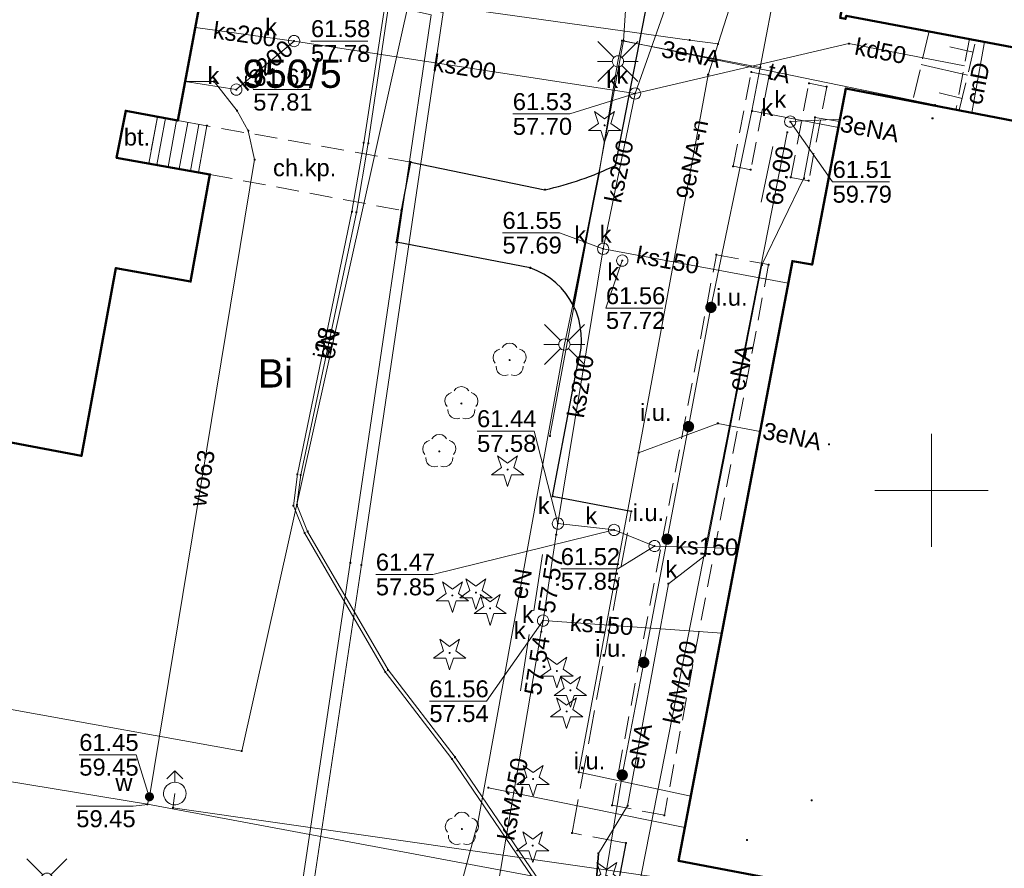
# Model space of a CAD drawing. Header units: millimetres. Extents: x 6421400 to 6424255, y 5791334 to 5793836.
# Tile 46 of 101: x 6422760 to 6422803, y 5792783 to 5792821. Entities that reach past the tile are written whole.
import ezdxf
from ezdxf.enums import TextEntityAlignment as Align

# ---------------------------------------------------------------- set-up
doc = ezdxf.new("R2010")
doc.units = ezdxf.units.MM
for name, pattern in [('PRZER2-1', [1.5, 1, -0.5]), ('PRZER2_5-1', [1.75, 1.25, -0.5]), ('PRZER3-1', [2, 1.5, -0.5])]:
    doc.linetypes.add(name, pattern=pattern)
doc.layers.get('0').update_dxf_attribs({"color": 252})
for name, color, linetype, lineweight in [('GESBLO', 252, 'Continuous', 18), ('GESBPB', 252, 'Continuous', 18), ('GESBZO', 7, 'Continuous', 35), ('GESDZI_O', 252, 'Continuous', 18), ('GESSCH', 252, 'Continuous', 18), ('GESUZY_O', 252, 'Continuous', 18), ('GSLKOC', 252, 'Continuous', 18), ('GSLKOU', 252, 'Continuous', 18), ('GSLKRW', 252, 'Continuous', 25), ('GSPPRB', 252, 'Continuous', 18), ('GSPRDI', 252, 'Continuous', 18), ('GSPRDL', 252, 'Continuous', 18), ('GSSKOD', 252, 'Continuous', 18), ('GSSKOD_O', 252, 'Continuous', 18), ('GSSKPL', 252, 'Continuous', 18), ('GSSKPL_O', 252, 'Continuous', 18), ('GSSZSN', 252, 'Continuous', 18), ('GULCNP', 252, 'Continuous', 18), ('GULCNP_O', 252, 'Continuous', 18), ('GULENN', 252, 'Continuous', 18), ('GULENN_O', 252, 'Continuous', 18), ('GULEOR', 252, 'Continuous', 25), ('GULGSP', 252, 'Continuous', 18), ('GULIPR', 252, 'Continuous', 18), ('GULIPR_O', 252, 'Continuous', 18), ('GULKDP', 252, 'Continuous', 18), ('GULKDP_O', 252, 'Continuous', 18), ('GULKSP', 252, 'Continuous', 18), ('GULKSP_O', 252, 'Continuous', 18), ('GULTPR', 252, 'Continuous', 18), ('GULTPR_O', 252, 'Continuous', 18), ('GULWOP', 252, 'Continuous', 18), ('GULWOP_O', 252, 'Continuous', 18), ('GUPISL', 252, 'Continuous', 18), ('GUPKSD', 252, 'Continuous', 18), ('GUPKSD_O', 252, 'Continuous', 18), ('GUPKWZ', 252, 'Continuous', 13), ('GUPKWZ_O', 252, 'Continuous', 13), ('GUPWDT', 252, 'Continuous', 18), ('Ramka sekcyjna', 252, 'Continuous', 18)]:
    doc.layers.add(name, color=color, linetype=linetype, lineweight=lineweight)
for name, color, linetype in [('GUPEUI', 252, 'Continuous'), ('GUPEUI_O', 252, 'Continuous'), ('GUPKSH', 252, 'Continuous'), ('GUPKSH_O', 252, 'Continuous'), ('GUPWSH', 252, 'Continuous'), ('GUPWSH_O', 252, 'Continuous'), ('GUPWZA', 252, 'Continuous'), ('GUPWZA_O', 252, 'Continuous'), ('xref', 252, 'Continuous')]:
    doc.layers.add(name, color=color, linetype=linetype)
doc.styles.add('Arial', font='arial.ttf')

# ---------------------------------------------------------------- blocks, each defined once
blk = doc.blocks.new('GSPRDI1')
blk.add_hatch(color=0).paths.add_polyline_path([(-0.045, 0), (-0.042798, -0.013906), (-0.036406, -0.02645), (-0.02645, -0.036406), (-0.013906, -0.042798), (0, -0.045), (0.013906, -0.042798), (0.02645, -0.036406), (0.036406, -0.02645), (0.042798, -0.013906), (0.045, 0), (0.042798, 0.013906), (0.036406, 0.02645), (0.02645, 0.036406), (0.013906, 0.042798), (0, 0.045), (-0.013906, 0.042798), (-0.02645, 0.036406), (-0.036406, 0.02645), (-0.042798, 0.013906)])
at = {"color": 0}
blk.add_lwpolyline([(0.088531, -0.272471), (-0.231778, -0.713338), (-0.231778, -0.168396), (-0.750048, 0), (-0.231778, 0.168396), (-0.231778, 0.713338), (0.088531, 0.272471), (0.606801, 0.440867), (0.286493, 0), (0.606801, -0.440867)], close=True, dxfattribs=at)
blk = doc.blocks.new('GSPRDL1')
blk.add_hatch(color=0).paths.add_polyline_path([(-0.045, 0), (-0.042798, -0.013906), (-0.036406, -0.02645), (-0.02645, -0.036406), (-0.013906, -0.042798), (0, -0.045), (0.013906, -0.042798), (0.02645, -0.036406), (0.036406, -0.02645), (0.042798, -0.013906), (0.045, 0), (0.042798, 0.013906), (0.036406, 0.02645), (0.02645, 0.036406), (0.013906, 0.042798), (0, 0.045), (-0.013906, 0.042798), (-0.02645, 0.036406), (-0.036406, 0.02645), (-0.042798, 0.013906)])
at = {"color": 0}
for points in [[(-0.646351, 0.068773), (-0.677512, 0.194901), (-0.663766, 0.324092), (-0.606763, 0.440839), (-0.513345, 0.531129), (-0.394725, 0.584125), (-0.265141, 0.593465)], [(-0.134326, 0.635969), (-0.024001, 0.70458), (0.103115, 0.731429), (0.231763, 0.713292), (0.346501, 0.652348), (0.433559, 0.55591), (0.482485, 0.435555)], [(0.563333, 0.324277), (0.662679, 0.240553), (0.727494, 0.127956), (0.75, 0), (0.727494, -0.127956), (0.662679, -0.240553), (0.563333, -0.324277)], [(-0.265141, -0.593465), (-0.394725, -0.584125), (-0.513345, -0.531129), (-0.606763, -0.440839), (-0.663766, -0.324092), (-0.677512, -0.194901), (-0.646351, -0.068773)], [(0.482485, -0.435555), (0.433559, -0.55591), (0.346501, -0.652348), (0.231763, -0.713292), (0.103115, -0.731429), (-0.024001, -0.70458), (-0.134326, -0.635969)]]:
    blk.add_lwpolyline(points, dxfattribs=at)
blk = doc.blocks.new('GUPKSH1')
blk.add_hatch(color=0).paths.add_polyline_path([(0, 0.045), (-0.011647, 0.043467), (-0.0225, 0.038971), (-0.03182, 0.03182), (-0.038971, 0.0225), (-0.043467, 0.011647), (-0.045, 0), (-0.043467, -0.011647), (-0.038971, -0.0225), (-0.03182, -0.03182), (-0.0225, -0.038971), (-0.011647, -0.043467), (0, -0.045), (0.011647, -0.043467), (0.0225, -0.038971), (0.03182, -0.03182), (0.038971, -0.0225), (0.043467, -0.011647), (0.045, 0), (0.043467, 0.011647), (0.038971, 0.0225), (0.03182, 0.03182), (0.0225, 0.038971), (0.011647, 0.043467)])
blk = doc.blocks.new('GUPWSH1')
blk.add_hatch(color=0).paths.add_polyline_path([(0, 0.045), (-0.011647, 0.043467), (-0.0225, 0.038971), (-0.03182, 0.03182), (-0.038971, 0.0225), (-0.043467, 0.011647), (-0.045, 0), (-0.043467, -0.011647), (-0.038971, -0.0225), (-0.03182, -0.03182), (-0.0225, -0.038971), (-0.011647, -0.043467), (0, -0.045), (0.011647, -0.043467), (0.0225, -0.038971), (0.03182, -0.03182), (0.038971, -0.0225), (0.043467, -0.011647), (0.045, 0), (0.043467, 0.011647), (0.038971, 0.0225), (0.03182, 0.03182), (0.0225, 0.038971), (0.011647, 0.043467)])
blk = doc.blocks.new('GUPWDT1')
at = {"color": 0}
blk.add_lwpolyline([(0.5, 0), (0.492404, -0.086824), (0.469846, -0.17101), (0.433013, -0.25), (0.383022, -0.321394), (0.321394, -0.383022), (0.25, -0.433013), (0.17101, -0.469846), (0.086824, -0.492404), (0, -0.5), (-0.086824, -0.492404), (-0.17101, -0.469846), (-0.25, -0.433013), (-0.32743, -0.377875), (-0.393027, -0.309079), (-0.444418, -0.229113), (-0.479746, -0.140866), (-0.497736, -0.047528), (-0.497736, 0.047528), (-0.479746, 0.140866), (-0.444418, 0.229113), (-0.393027, 0.309079), (-0.32743, 0.377875), (-0.25, 0.433013), (-0.163534, 0.4725), (-0.071157, 0.494911), (0.023791, 0.499434), (0.117879, 0.485906), (0.207708, 0.454816), (0.290028, 0.407288), (0.361867, 0.34504), (0.420627, 0.27032), (0.464184, 0.185831), (0.490964, 0.094626)], close=True, dxfattribs=at)
for points in [[(0.5, 0), (1, 0)], [(0.646447, 0.353553), (1, 0), (0.646447, -0.353553)]]:
    blk.add_lwpolyline(points, dxfattribs=at)
blk = doc.blocks.new('GUPWZA1')
blk.add_hatch(color=0).paths.add_polyline_path([(0, 0.2), (-0.051764, 0.193185), (-0.1, 0.173205), (-0.141421, 0.141421), (-0.173205, 0.1), (-0.193185, 0.051764), (-0.2, 0), (-0.193185, -0.051764), (-0.173205, -0.1), (-0.141421, -0.141421), (-0.1, -0.173205), (-0.051764, -0.193185), (0, -0.2), (0.051764, -0.193185), (0.1, -0.173205), (0.141421, -0.141421), (0.173205, -0.1), (0.193185, -0.051764), (0.2, 0), (0.193185, 0.051764), (0.173205, 0.1), (0.141421, 0.141421), (0.1, 0.173205), (0.051764, 0.193185)])
blk = doc.blocks.new('GUPKSD1_1')
at = {"color": 0}
blk.add_lwpolyline([(0.25, 0), (0.241481, -0.064705), (0.216506, -0.125), (0.176777, -0.176777), (0.125, -0.216506), (0.064705, -0.241481), (0, -0.25), (-0.064705, -0.241481), (-0.125, -0.216506), (-0.176777, -0.176777), (-0.216506, -0.125), (-0.241481, -0.064705), (-0.25, 0), (-0.241481, 0.064705), (-0.216506, 0.125), (-0.176777, 0.176777), (-0.125, 0.216506), (-0.064705, 0.241481), (0, 0.25), (0.064705, 0.241481), (0.125, 0.216506), (0.176777, 0.176777), (0.216506, 0.125), (0.241481, 0.064705)], close=True, dxfattribs=at)
blk = doc.blocks.new('GUPISL1_2')
at = {"color": 0}
for points in [[(-0.176777, 0.176777), (-0.883883, 0.883883)], [(0, 0.25), (0, 0.9)], [(0.176777, 0.176777), (0.883883, 0.883883)], [(-0.176777, -0.176777), (-0.883883, -0.883883)], [(0, -0.25), (0, -0.9)], [(0.176777, -0.176777), (0.883883, -0.883883)]]:
    blk.add_lwpolyline(points, dxfattribs=at)
blk.add_lwpolyline([(0.25, 0), (0.241481, -0.064705), (0.216506, -0.125), (0.176777, -0.176777), (0.125, -0.216506), (0.064705, -0.241481), (0, -0.25), (-0.064705, -0.241481), (-0.125, -0.216506), (-0.176777, -0.176777), (-0.216506, -0.125), (-0.241481, -0.064705), (-0.25, 0), (-0.241481, 0.064705), (-0.216506, 0.125), (-0.176777, 0.176777), (-0.125, 0.216506), (-0.064705, 0.241481), (0, 0.25), (0.064705, 0.241481), (0.125, 0.216506), (0.176777, 0.176777), (0.216506, 0.125), (0.241481, 0.064705)], close=True, dxfattribs=at)
blk = doc.blocks.new('GUPEUI1')
blk.add_hatch(color=0).paths.add_polyline_path([(0, 0.25), (-0.064705, 0.241481), (-0.125, 0.216506), (-0.176777, 0.176777), (-0.216506, 0.125), (-0.241481, 0.064705), (-0.25, 0), (-0.241481, -0.064705), (-0.216506, -0.125), (-0.176777, -0.176777), (-0.125, -0.216506), (-0.064705, -0.241481), (0, -0.25), (0.064705, -0.241481), (0.125, -0.216506), (0.176777, -0.176777), (0.216506, -0.125), (0.241481, -0.064705), (0.25, 0), (0.241481, 0.064705), (0.216506, 0.125), (0.176777, 0.176777), (0.125, 0.216506), (0.064705, 0.241481)])
blk = doc.blocks.new('GUPKWZ1_1')
at = {"color": 0}
blk.add_lwpolyline([(0.25, 0), (0.241481, -0.064705), (0.216506, -0.125), (0.176777, -0.176777), (0.125, -0.216506), (0.064705, -0.241481), (0, -0.25), (-0.064705, -0.241481), (-0.125, -0.216506), (-0.176777, -0.176777), (-0.216506, -0.125), (-0.241481, -0.064705), (-0.25, 0), (-0.241481, 0.064705), (-0.216506, 0.125), (-0.176777, 0.176777), (-0.125, 0.216506), (-0.064705, 0.241481), (0, 0.25), (0.064705, 0.241481), (0.125, 0.216506), (0.176777, 0.176777), (0.216506, 0.125), (0.241481, 0.064705)], close=True, dxfattribs=at)
blk = doc.blocks.new('GSPPRB0')
at = {"color": 0, "lineweight": 18}
blk.add_lwpolyline([(-0.007955, 0.0225), (0.007955, 0.0225), (0.0225, 0.007955), (0.0225, -0.007955), (0.007955, -0.0225), (-0.007955, -0.0225), (-0.0225, -0.007955), (-0.0225, 0.007955)], close=True, dxfattribs=at)
blk = doc.blocks.new('G$CC51CC4AD')
at = {"layer": 'GESBLO', "linetype": 'Continuous', "lineweight": 18, "elevation": 10.26}
blk.add_lwpolyline([(6422729.65, 5792835.49), (6422726.95, 5792821.04), (6422725.48, 5792821.32), (6422724.28, 5792814.81), (6422725.47, 5792814.6), (6422725.04, 5792812.26), (6422727.1, 5792811.89), (6422726.45, 5792808.33), (6422762.42, 5792801.52), (6422763.95, 5792809.83), (6422767.25, 5792809.23), (6422768.1, 5792813.97), (6422763.98, 5792814.71), (6422764.38, 5792816.79), (6422766.68, 5792816.35), (6422768.62, 5792826.66), (6422768.73, 5792826.65), (6422769, 5792828.07), (6422768.23, 5792828.21), (6422768.61, 5792830.28), (6422771.05, 5792829.84), (6422771.11, 5792830.08), (6422765.72, 5792831.11), (6422765.32, 5792828.81)], close=True, dxfattribs=at)
at = {"layer": 'GESBPB', "linetype": 'PRZER2-1', "lineweight": 18, "elevation": 10.26}
blk.add_lwpolyline([(6422808.19, 5792818.731), (6422807.941, 5792818.778), (6422805.151, 5792819.305), (6422801.68, 5792819.96), (6422801.079, 5792816.836), (6422804.54, 5792816.17), (6422804.64, 5792816.68), (6422807.44, 5792816.14), (6422807.35, 5792815.63), (6422807.589, 5792815.585)], close=True, dxfattribs=at)
at = {"layer": 'GESBZO', "linetype": 'Continuous', "lineweight": 50, "elevation": 10.26}
for points in [[(6422703.138, 5792893.818), (6422775.16, 5792880.32), (6422765.72, 5792831.11), (6422771.11, 5792830.08), (6422771.05, 5792829.84), (6422768.61, 5792830.28), (6422768.23, 5792828.21), (6422769, 5792828.07), (6422768.73, 5792826.65), (6422768.62, 5792826.66), (6422766.68, 5792816.35), (6422764.38, 5792816.79), (6422763.98, 5792814.71), (6422768.1, 5792813.97), (6422767.25, 5792809.23), (6422763.95, 5792809.83), (6422762.42, 5792801.52), (6422726.45, 5792808.33)], [(6422831.07, 5792775.58), (6422826.85, 5792776.38), (6422826.85, 5792776.43), (6422814.61, 5792778.76), (6422819.23, 5792803.05), (6422812.09, 5792804.41), (6422807.5, 5792780.11), (6422804.16, 5792780.75), (6422804.15, 5792780.7), (6422788.82, 5792783.61), (6422793.85, 5792810.14), (6422794.72, 5792809.98), (6422796.22, 5792817.77), (6422804.54, 5792816.17), (6422804.64, 5792816.68), (6422807.44, 5792816.14), (6422807.35, 5792815.63), (6422814.05, 5792814.37), (6422813.58, 5792811.93), (6422826.32, 5792809.57), (6422826.77, 5792811.9), (6422830.81, 5792811.13)]]:
    blk.add_lwpolyline(points, dxfattribs=at)
blk.add_lwpolyline([(6422840.889, 5792828.476), (6422840.595, 5792828.531), (6422840.567, 5792828.383), (6422819.919, 5792832.312), (6422820.137, 5792833.492), (6422816.991, 5792834.075), (6422816.923, 5792833.711), (6422799.235, 5792836.989), (6422799.262, 5792837.137), (6422798.967, 5792837.191), (6422795.957, 5792820.889), (6422796.203, 5792820.844), (6422796.23, 5792820.99), (6422831.358, 5792814.355), (6422831.42, 5792814.34), (6422837.18, 5792813.25), (6422838.07, 5792813.07)], close=True, dxfattribs=at)
at = {"layer": 'GESSCH', "linetype": 'Continuous', "lineweight": 18, "elevation": 10.26}
blk.add_lwpolyline([(6422765.78, 5792816.52), (6422766.68, 5792816.35), (6422767.97, 5792816.12), (6422767.6, 5792814.06), (6422765.4, 5792814.46)], close=True, dxfattribs=at)
for points in [[(6422766.136, 5792816.453), (6422765.762, 5792814.394)], [(6422766.628, 5792816.36), (6422766.254, 5792814.305)], [(6422767.12, 5792816.272), (6422766.746, 5792814.215)], [(6422767.612, 5792816.184), (6422767.238, 5792814.126)]]:
    blk.add_lwpolyline(points, dxfattribs=at)
at = {"layer": 'GSLKOC', "linetype": 'PRZER2-1', "lineweight": 18, "elevation": 10.18}
for points in [[(6422792.03, 5792818.5), (6422792.82, 5792818.34), (6422792.01, 5792814.18), (6422791.23, 5792814.33)], [(6422795.37, 5792817.85), (6422794.57, 5792813.69), (6422793.78, 5792813.84), (6422794.58, 5792818)], [(6422790.49, 5792810.42), (6422792.8, 5792809.98), (6422788.19, 5792785.63), (6422785.88, 5792786.07)]]:
    blk.add_lwpolyline(points, close=True, dxfattribs=at)
at = {"layer": 'GSLKOU', "linetype": 'PRZER3-1', "lineweight": 18, "elevation": 10.18}
blk.add_lwpolyline([(6422786.5, 5792784.4), (6422784.11, 5792784.85), (6422786.73, 5792799.07)], dxfattribs=at)
at = {"layer": 'GSLKRW', "linetype": 'Continuous', "lineweight": 25, "elevation": 10.18}
for points in [[(6422776.98, 5792814.52), (6422782.91, 5792813.29, 0.055832), (6422786.03, 5792814.37), (6422788.29, 5792825.94)], [(6422786.73, 5792799.07), (6422783.25, 5792799.73), (6422784.37, 5792805.63, 0.407589), (6422782.26, 5792809.84), (6422776.35, 5792810.97), (6422776.57, 5792812.38), (6422776.98, 5792814.52)]]:
    blk.add_lwpolyline(points, format="xyb", dxfattribs=at)
blk.add_lwpolyline([(6422817.43, 5792772.98), (6422785.46, 5792778.92), (6422786.5, 5792784.4)], dxfattribs=at)
at = {"layer": 'GSSKOD', "linetype": 'PRZER2-1', "lineweight": 18, "elevation": 10.18}
blk.add_lwpolyline([(6422767.6, 5792814.06), (6422768.1, 5792813.97), (6422776.57, 5792812.38), (6422776.98, 5792814.52), (6422767.97, 5792816.12)], close=True, dxfattribs=at)
at = {"layer": 'GSSKPL', "linetype": 'PRZER3-1', "lineweight": 18, "elevation": 10.18}
blk.add_lwpolyline([(6422764.38, 5792816.79), (6422765.78, 5792816.52), (6422765.4, 5792814.46), (6422763.98, 5792814.71)], close=True, dxfattribs=at)
at = {"layer": 'GSSZSN', "linetype": 'PRZER2_5-1', "lineweight": 18, "elevation": 10.14}
blk.add_lwpolyline([(6422801.23, 5792816.81), (6422801.96, 5792819.9), (6422799.89, 5792820.3), (6422799.17, 5792817.2)], close=True, dxfattribs=at)
at = {"layer": 'GSSZSN', "linetype": 'Continuous', "lineweight": 18, "elevation": 10.14}
for points in [[(6422801.837, 5792819.378), (6422800.813, 5792819.62)], [(6422801.595, 5792818.355), (6422799.55, 5792818.838)], [(6422801.353, 5792817.332), (6422800.333, 5792817.573)]]:
    blk.add_lwpolyline(points, dxfattribs=at)
at = {"layer": 'GULCNP', "linetype": 'Continuous', "lineweight": 18, "elevation": 10.18}
blk.add_lwpolyline([(6422801.785, 5792816.7), (6422802.349, 5792819.834)], dxfattribs=at)
at = {"layer": 'GULENN', "linetype": 'Continuous', "lineweight": 18, "elevation": 10.18}
for points in [[(6422819.758, 5792852.026), (6422819.38, 5792849.99), (6422819.03, 5792849.27), (6422815.69, 5792836.08), (6422797.93, 5792839), (6422797.64, 5792837.33), (6422796.67, 5792835.05), (6422785.88, 5792827.83), (6422781.42, 5792826.5), (6422776.97, 5792821.94), (6422769.51, 5792788.47), (6422728.42, 5792795.89), (6422724.23, 5792805.86), (6422721.23, 5792813.11), (6422719.78, 5792819.31), (6422720.38, 5792823.57), (6422723.206, 5792836.666)], [(6422792.43, 5792818.7), (6422794.68, 5792830.47), (6422796.82, 5792842.09), (6422807.45, 5792840.07), (6422808.41, 5792843.86), (6422809.75, 5792850.83)], [(6422716.695, 5792837.01), (6422715.996, 5792832.259), (6422741.15, 5792827.504), (6422752.156, 5792825.423), (6422759.034, 5792824.123), (6422764.222, 5792823.402), (6422778.093, 5792821.473), (6422789.307, 5792819.914), (6422790.563, 5792819.74)], [(6422768.56, 5792826.29), (6422768.69, 5792826.26), (6422768.81, 5792826.79), (6422776.22, 5792825.32), (6422776.46, 5792824.51), (6422775.1, 5792815.35), (6422774.58, 5792812.29), (6422772.12, 5792800.68), (6422771.95, 5792799.36), (6422772.42, 5792798.18), (6422775.98, 5792792.06), (6422778.94, 5792788.2), (6422782.49, 5792782.98), (6422785.05, 5792779.06), (6422784.42, 5792774.73), (6422783.52, 5792767.71), (6422782.43, 5792761.45), (6422787.84, 5792760.64)], [(6422784.408, 5792787.537), (6422787.049, 5792801.659), (6422790.127, 5792818.378), (6422791.401, 5792822.36)], [(6422792.06, 5792816.78), (6422792.43, 5792818.7), (6422786.32, 5792819.88), (6422786.14, 5792818.97)], [(6422786.14, 5792818.97), (6422785.31, 5792814.05), (6422784.15, 5792808.21), (6422783.77, 5792806.45), (6422779.94, 5792785.29), (6422778.68, 5792780.61)], [(6422814.04, 5792775.76), (6422785.31, 5792781.22), (6422786.33, 5792787.41), (6422787.28, 5792792.39), (6422788.31, 5792797.84), (6422789.26, 5792802.82), (6422790.25, 5792808.09), (6422792.06, 5792816.78)], [(6422792.06, 5792816.78), (6422795.887, 5792816.041)], [(6422795.939, 5792816.309), (6422794.85, 5792816.49), (6422794.36, 5792813.8), (6422792.502, 5792809.966), (6422789.993, 5792797.112), (6422788.373, 5792795.871), (6422786.565, 5792786.049), (6422785.278, 5792783.942), (6422784.835, 5792778.271), (6422784.656, 5792772.794), (6422783.557, 5792765.803), (6422784.986, 5792764.084), (6422784.897, 5792760.366), (6422783.853, 5792751.684), (6422783.844, 5792746.428), (6422786.414, 5792739.884), (6422788.315, 5792732.809), (6422795.956, 5792731.358), (6422795.653, 5792729.016), (6422796.432, 5792728.007), (6422795.805, 5792724.204), (6422796.07, 5792724.12)], [(6422792.422, 5792802.608), (6422790.555, 5792802.958), (6422787.049, 5792801.659)], [(6422784.408, 5792787.537), (6422789.364, 5792786.478)]]:
    blk.add_lwpolyline(points, dxfattribs=at)
at = {"layer": 'GULEOR', "linetype": 'Continuous', "lineweight": 35, "elevation": 10.18}
for points in [[(6422785.31, 5792814.05), (6422784.15, 5792808.21)], [(6422785.278, 5792783.942), (6422784.835, 5792778.271)]]:
    blk.add_lwpolyline(points, dxfattribs=at)
at = {"layer": 'GULGSP', "linetype": 'Continuous', "lineweight": 18, "elevation": 10.18}
blk.add_lwpolyline([(6422768.012, 5792823.427), (6422778.416, 5792821.133), (6422774.799, 5792796.701), (6422769.771, 5792763.089), (6422797.012, 5792758.086)], dxfattribs=at)
at = {"layer": 'GULIPR', "linetype": 'Continuous', "lineweight": 18, "elevation": 10.18}
for points in [[(6422787.82, 5792760.54), (6422782.3, 5792761.37), (6422783.38, 5792767.7), (6422784.31, 5792774.75), (6422784.92, 5792779.08), (6422782.35, 5792782.91), (6422778.8, 5792788.12), (6422775.85, 5792791.97), (6422772.29, 5792798.12), (6422771.79, 5792799.32), (6422771.97, 5792800.71), (6422774.38, 5792812.33), (6422774.9, 5792815.37), (6422776.31, 5792824.5), (6422776.08, 5792825.23), (6422768.88, 5792826.73), (6422768.73, 5792826.11), (6422768.53, 5792826.16)], [(6422787.82, 5792760.54), (6422782.3, 5792761.37), (6422783.38, 5792767.7), (6422784.31, 5792774.75), (6422784.92, 5792779.08), (6422782.35, 5792782.91), (6422778.8, 5792788.12), (6422775.85, 5792791.97), (6422772.29, 5792798.12), (6422771.79, 5792799.32), (6422771.97, 5792800.71), (6422774.38, 5792812.33), (6422774.9, 5792815.37), (6422776.31, 5792824.5), (6422776.08, 5792825.23), (6422768.88, 5792826.73), (6422768.73, 5792826.11), (6422768.53, 5792826.16)], [(6422795.585, 5792724.515), (6422795.782, 5792724.479), (6422796.387, 5792727.824), (6422793.247, 5792758.029), (6422793.16, 5792758.82), (6422769.22, 5792762.77), (6422769.331, 5792763.529), (6422774.307, 5792796.794), (6422777.887, 5792821.029), (6422767.972, 5792823.218)]]:
    blk.add_lwpolyline(points, dxfattribs=at)
at = {"layer": 'GULKDP', "linetype": 'Continuous', "lineweight": 18, "elevation": 10.18}
for points in [[(6422786.894, 5792817.548), (6422796.35, 5792819.76), (6422801.453, 5792818.779)], [(6422793.753, 5792816.306), (6422795.958, 5792816.409)], [(6422786.68, 5792780.51), (6422793.62, 5792815.83)]]:
    blk.add_lwpolyline(points, dxfattribs=at)
at = {"layer": 'GULKSP', "linetype": 'Continuous', "lineweight": 18, "elevation": 10.18}
for points in [[(6422789.6, 5792825.2), (6422786.894, 5792817.548)], [(6422771.82, 5792819.87), (6422767.46, 5792820.47)], [(6422771.82, 5792819.87), (6422769.27, 5792817.72), (6422767.01, 5792818.08)], [(6422786.894, 5792817.548), (6422771.82, 5792819.87)], [(6422786.894, 5792817.548), (6422785.487, 5792810.679)], [(6422785.487, 5792810.679), (6422783.486, 5792798.531)], [(6422785.487, 5792810.679), (6422793.664, 5792809.158)], [(6422783.486, 5792798.531), (6422783.41, 5792798.04), (6422782.91, 5792794.73), (6422782.83, 5792794.24)], [(6422787.756, 5792797.538), (6422785.97, 5792798.25), (6422783.486, 5792798.531)], [(6422787.756, 5792797.538), (6422791.439, 5792797.422)], [(6422782.83, 5792794.24), (6422782.75, 5792793.75), (6422780.23, 5792778.95), (6422780.15, 5792778.46)], [(6422782.83, 5792794.24), (6422790.731, 5792793.69)]]:
    blk.add_lwpolyline(points, dxfattribs=at)
at = {"layer": 'GULTPR', "linetype": 'Continuous', "lineweight": 18, "elevation": 10.18}
for points in [[(6422791.666, 5792857.492), (6422789.166, 5792845.785), (6422787.664, 5792839.475), (6422786.391, 5792819.88), (6422783.129, 5792802.403)], [(6422800.143, 5792817.015), (6422800.149, 5792817.045), (6422786.391, 5792819.88)], [(6422780.416, 5792786.851), (6422789.101, 5792785.092)]]:
    blk.add_lwpolyline(points, dxfattribs=at)
at = {"layer": 'GULWOP', "linetype": 'Continuous', "lineweight": 18, "elevation": 10.18}
for points in [[(6422765.34, 5792786.12), (6422765.43, 5792786.45), (6422770.08, 5792814.63), (6422769.8, 5792815.9), (6422769.3, 5792816.79), (6422768.29, 5792818.08), (6422767.01, 5792818.08)], [(6422698.254, 5792797.148), (6422765.34, 5792786.12)], [(6422766.55, 5792786.59), (6422766.47, 5792785.96)], [(6422794.13, 5792780.74), (6422765.34, 5792786.12)], [(6422766.47, 5792785.96), (6422793.916, 5792782.018)]]:
    blk.add_lwpolyline(points, dxfattribs=at)
at = {"layer": 'GUPKSH_O', "linetype": 'Continuous', "lineweight": 13, "elevation": 10.8, "flags": 128}
for points in [[(6422772.57, 5792819.87), (6422775.09, 5792819.87)], [(6422770.02, 5792817.72), (6422772.54, 5792817.72)], [(6422786.894, 5792817.548), (6422784.011, 5792816.645), (6422781.491, 5792816.645)], [(6422793.753, 5792816.306), (6422795.628, 5792813.644), (6422798.148, 5792813.644)], [(6422792.475, 5792812.742), (6422792.982, 5792815.21)], [(6422785.487, 5792810.679), (6422783.555, 5792811.391), (6422781.035, 5792811.391)], [(6422786.33, 5792810.161), (6422785.609, 5792808.061), (6422788.129, 5792808.061)], [(6422783.486, 5792798.531), (6422782.432, 5792802.622), (6422779.912, 5792802.622)], [(6422785.97, 5792798.25), (6422777.958, 5792796.28), (6422775.438, 5792796.28)], [(6422787.756, 5792797.538), (6422786.132, 5792796.525), (6422783.612, 5792796.525)], [(6422782.414, 5792794.667), (6422782.803, 5792797.157)], [(6422782.83, 5792794.24), (6422780.324, 5792790.676), (6422777.804, 5792790.676)], [(6422782.22, 5792793.628), (6422781.829, 5792791.138)]]:
    blk.add_lwpolyline(points, dxfattribs=at)
at = {"layer": 'GUPWSH_O', "linetype": 'Continuous', "lineweight": 13, "elevation": 10.8, "flags": 128}
for points in [[(6422765.427, 5792786.396), (6422764.848, 5792788.305), (6422762.328, 5792788.305)], [(6422765.364, 5792786.114), (6422764.716, 5792786.026), (6422762.196, 5792786.026)]]:
    blk.add_lwpolyline(points, dxfattribs=at)
at = {"layer": 'Ramka sekcyjna', "linetype": 'Continuous', "lineweight": 18, "elevation": 100, "flags": 128}
for points in [[(6422800, 5792797.5), (6422800, 5792802.5)], [(6422800, 5792797.5), (6422800, 5792802.5)], [(6422800, 5792800), (6422797.5, 5792800)], [(6422800, 5792800), (6422802.5, 5792800)]]:
    blk.add_lwpolyline(points, dxfattribs=at)
at = {"layer": 'GSPPRB', "linetype": 'Continuous', "lineweight": 18, "rotation": 90}
for p in [(6422767.46, 5792820.47, 10.28), (6422799.89, 5792820.3, 10.28), (6422786.32, 5792819.88, 10.28), (6422786.391, 5792819.88, 10.28), (6422789.307, 5792819.914, 10.28), (6422790.563, 5792819.74, 10.28), (6422796.35, 5792819.76, 10.28), (6422801.68, 5792819.96, 10.28), (6422801.96, 5792819.9, 10.28), (6422792.43, 5792818.7, 10.28), (6422790.127, 5792818.378, 10.28), (6422792.03, 5792818.5, 10.28), (6422792.82, 5792818.34, 10.28), (6422767.01, 5792818.08, 10.28), (6422768.29, 5792818.08, 10.28), (6422794.58, 5792818, 10.28), (6422795.37, 5792817.85, 10.28), (6422796.22, 5792817.77, 10.28), (6422799.17, 5792817.2, 10.28), (6422800.149, 5792817.045, 10.28), (6422764.38, 5792816.79, 10.28), (6422765.78, 5792816.52, 10.28), (6422769.3, 5792816.79, 10.28), (6422792.06, 5792816.78, 10.28), (6422801.079, 5792816.836, 10.28), (6422801.23, 5792816.81, 10.28), (6422766.68, 5792816.35, 10.28), (6422767.97, 5792816.12, 10.28), (6422794.85, 5792816.49, 10.28), (6422795.939, 5792816.309, 10.28), (6422800.044, 5792816.455, 10.28), (6422769.8, 5792815.9, 10.28), (6422793.62, 5792815.83, 10.28), (6422774.9, 5792815.37, 10.28), (6422775.1, 5792815.35, 10.28), (6422763.98, 5792814.71, 10.28), (6422765.4, 5792814.46, 10.28), (6422770.08, 5792814.63, 10.28), (6422776.98, 5792814.52, 10.28), (6422786.03, 5792814.37, 10.28), (6422767.6, 5792814.06, 10.28), (6422768.1, 5792813.97, 10.28), (6422785.31, 5792814.05, 10.28), (6422785.31, 5792814.05, 10.28), (6422791.23, 5792814.33, 10.28), (6422792.01, 5792814.18, 10.28), (6422793.78, 5792813.84, 10.28), (6422794.36, 5792813.8, 10.28), (6422794.57, 5792813.69, 10.28), (6422782.91, 5792813.29, 10.28), (6422774.38, 5792812.33, 10.28), (6422774.58, 5792812.29, 10.28), (6422776.57, 5792812.38, 10.28), (6422776.35, 5792810.97, 10.28), (6422790.49, 5792810.42, 10.28), (6422793.85, 5792810.14, 10.28), (6422763.95, 5792809.83, 10.28), (6422782.26, 5792809.84, 10.28), (6422792.502, 5792809.966, 10.28), (6422792.8, 5792809.98, 10.28), (6422794.72, 5792809.98, 10.28), (6422767.25, 5792809.23, 10.28), (6422784.15, 5792808.21, 10.28), (6422784.15, 5792808.21, 10.28), (6422784.37, 5792805.63, 10.28), (6422790.555, 5792802.958, 10.28), (6422783.129, 5792802.403, 10.28), (6422795.469, 5792802.036, 10.28), (6422762.42, 5792801.52, 10.28), (6422787.049, 5792801.659, 10.28), (6422771.97, 5792800.71, 10.28), (6422772.12, 5792800.68, 10.28), (6422783.25, 5792799.73, 10.28), (6422771.79, 5792799.32, 10.28), (6422771.95, 5792799.36, 10.28), (6422786.73, 5792799.07, 10.28), (6422772.29, 5792798.12, 10.28), (6422772.42, 5792798.18, 10.28), (6422783.41, 5792798.04, 10.28), (6422789.993, 5792797.112, 10.28), (6422774.307, 5792796.794, 10.28), (6422774.799, 5792796.701, 10.28), (6422788.373, 5792795.871, 10.28), (6422782.91, 5792794.73, 10.28), (6422782.75, 5792793.75, 10.28), (6422775.85, 5792791.97, 10.28), (6422775.98, 5792792.06, 10.28), (6422769.51, 5792788.47, 10.28), (6422778.8, 5792788.12, 10.28), (6422778.94, 5792788.2, 10.28), (6422784.408, 5792787.537, 10.28), (6422780.416, 5792786.851, 10.28), (6422765.34, 5792786.12, 10.28), (6422785.88, 5792786.07, 10.28), (6422794.706, 5792786.296, 10.28), (6422766.47, 5792785.96, 10.28), (6422786.565, 5792786.049, 10.28), (6422788.19, 5792785.63, 10.28), (6422779.94, 5792785.29, 10.28), (6422784.11, 5792784.85, 10.28), (6422786.5, 5792784.4, 10.28), (6422791.839, 5792784.537, 10.28), (6422785.278, 5792783.942, 10.28), (6422788.82, 5792783.61, 10.28)]:
    blk.add_blockref('GSPPRB0', p, dxfattribs=at)
at = {"layer": 'GSPRDI', "linetype": 'Continuous', "lineweight": 18, "rotation": 90}
for p in [(6422785.55, 5792816.14, 10.12), (6422781.26, 5792800.92, 10.12), (6422779.86, 5792795.48, 10.12), (6422778.82, 5792795.35, 10.12), (6422780.49, 5792794.78, 10.12), (6422778.7, 5792792.81, 10.12), (6422783.44, 5792792.01, 10.12), (6422784.04, 5792791.16, 10.12), (6422783.87, 5792790.22, 10.12), (6422782.39, 5792787.23, 10.12), (6422782.37, 5792784.29, 10.12), (6422785.65, 5792782.94, 10.12)]:
    blk.add_blockref('GSPRDI1', p, dxfattribs=at)
at = {"layer": 'GSPRDL', "linetype": 'Continuous', "lineweight": 18, "rotation": 90}
for p in [(6422781.35, 5792805.76, 10.12), (6422779.22, 5792803.84, 10.12), (6422778.24, 5792801.72, 10.12), (6422779.24, 5792785.02, 10.12)]:
    blk.add_blockref('GSPRDL1', p, dxfattribs=at)
at = {"layer": 'GUPEUI', "linetype": 'Continuous', "lineweight": 5, "rotation": 90}
for p in [(6422790.25, 5792808.09, 10.24), (6422789.26, 5792802.82, 10.24), (6422788.31, 5792797.84, 10.24), (6422787.28, 5792792.39, 10.24), (6422786.33, 5792787.41, 10.24)]:
    blk.add_blockref('GUPEUI1', p, dxfattribs=at)
at = {"layer": 'GUPISL', "linetype": 'Continuous', "lineweight": 18, "rotation": 90}
for p in [(6422786.14, 5792818.97, 10.24), (6422783.77, 5792806.45, 10.24), (6422760.896, 5792782.827, 10.24)]:
    blk.add_blockref('GUPISL1_2', p, dxfattribs=at)
at = {"layer": 'GUPKSD', "linetype": 'Continuous', "lineweight": 18, "rotation": 90}
for p in [(6422771.82, 5792819.87, 10.24), (6422769.27, 5792817.72, 10.24), (6422786.894, 5792817.548, 10.24), (6422793.753, 5792816.306, 10.24), (6422785.487, 5792810.679, 10.24), (6422786.33, 5792810.161, 10.24), (6422783.486, 5792798.531, 10.24), (6422785.97, 5792798.25, 10.24), (6422787.756, 5792797.538, 10.24), (6422782.83, 5792794.24, 10.24)]:
    blk.add_blockref('GUPKSD1_1', p, dxfattribs=at)
at = {"layer": 'GUPKSH', "linetype": 'Continuous', "lineweight": 5, "rotation": 90}
for p in [(6422771.82, 5792819.87, 10.24), (6422769.27, 5792817.72, 10.24), (6422786.894, 5792817.548, 10.24), (6422793.753, 5792816.306, 10.24), (6422793.623, 5792815.829, 10.24), (6422785.487, 5792810.679, 10.24), (6422786.33, 5792810.161, 10.24), (6422783.486, 5792798.531, 10.24), (6422785.97, 5792798.25, 10.24), (6422783.406, 5792798.038, 10.24), (6422787.756, 5792797.538, 10.24), (6422782.906, 5792794.734, 10.24), (6422782.83, 5792794.24, 10.24), (6422782.746, 5792793.747, 10.24)]:
    blk.add_blockref('GUPKSH1', p, dxfattribs=at)
at = {"layer": 'GUPKWZ', "linetype": 'Continuous', "lineweight": 13, "rotation": 90}
for p in [(6422786.894, 5792817.548, 10.25), (6422793.753, 5792816.306, 10.25), (6422785.487, 5792810.679, 10.25), (6422785.97, 5792798.25, 10.25), (6422782.83, 5792794.24, 10.25)]:
    blk.add_blockref('GUPKWZ1_1', p, dxfattribs=at)
at = {"layer": 'GUPWDT', "linetype": 'Continuous', "lineweight": 18, "rotation": 90}
blk.add_blockref('GUPWDT1', (6422766.55, 5792786.59, 10.24), dxfattribs=at)
at = {"layer": 'GUPWSH', "linetype": 'Continuous', "lineweight": 5, "rotation": 90}
for p in [(6422765.34, 5792786.12, 10.24), (6422765.43, 5792786.45, 10.24)]:
    blk.add_blockref('GUPWSH1', p, dxfattribs=at)
at = {"layer": 'GUPWZA', "linetype": 'Continuous', "lineweight": 5, "rotation": 90}
blk.add_blockref('GUPWZA1', (6422765.43, 5792786.45, 10.24), dxfattribs=at)
at = {"layer": 'GESDZI_O', "linetype": 'Continuous', "lineweight": 0, "style": 'Arial'}
blk.add_text('950/5', height=1.25, rotation=360, dxfattribs=at).set_placement((6422771.744, 5792817.799, 10.8), align=Align.CENTER)
at = {"layer": 'GESUZY_O', "linetype": 'Continuous', "lineweight": 0, "style": 'Arial'}
blk.add_text('Bi', height=1.25, rotation=360, dxfattribs=at).set_placement((6422770.997, 5792804.546, 10.8), align=Align.CENTER)
at = {"layer": 'GSSKOD_O', "linetype": 'Continuous', "lineweight": 0, "style": 'Arial'}
blk.add_text('ch.kp.', height=0.75, rotation=360, dxfattribs=at).set_placement((6422772.29, 5792813.893, 10.8), align=Align.CENTER)
at = {"layer": 'GSSKPL_O', "linetype": 'Continuous', "lineweight": 0, "style": 'Arial'}
blk.add_text('bt.', height=0.75, rotation=360, dxfattribs=at).set_placement((6422764.88, 5792815.248, 10.8), align=Align.CENTER)
at = {"layer": 'GULCNP_O', "linetype": 'Continuous', "lineweight": 0, "style": 'Arial'}
blk.add_text('cnD', height=0.75, rotation=78.8105, dxfattribs=at).set_placement((6422802.399, 5792817.923, 10.8), align=Align.CENTER)
at = {"layer": 'GULENN_O', "linetype": 'Continuous', "lineweight": 0, "style": 'Arial'}
for s, rotation, p in [('3eNA', 349.0693, (6422789.304, 5792818.922, 10.8)), ('3eNA', 349.0645, (6422797.201, 5792815.63, 10.8)), ('9eNA-n', 78.5141, (6422789.784, 5792814.564, 10.8)), ('eN', 78.0367, (6422773.717, 5792806.407, 10.8)), ('eNA', 78.9552, (6422791.906, 5792805.353, 10.8)), ('3eNA', 348.3298, (6422793.767, 5792802.025, 10.8)), ('eN', 79.7404, (6422782.224, 5792795.803, 10.8)), ('eNA', 78.9552, (6422787.456, 5792788.609, 10.8))]:
    blk.add_text(s, height=0.75, rotation=rotation, dxfattribs=at).set_placement(p, align=Align.CENTER)
at = {"layer": 'GULIPR_O', "linetype": 'Continuous', "lineweight": 0, "style": 'Arial'}
for s in ['i28', 'i18']:
    blk.add_text(s, height=0.75, rotation=78.2829, dxfattribs=at).set_placement((6422773.542, 5792806.444, 10.8), align=Align.CENTER)
at = {"layer": 'GULKDP_O', "linetype": 'Continuous', "lineweight": 0, "style": 'Arial'}
for s, rotation, p in [('kd50', 349.0291, (6422797.675, 5792819.063, 10.8)), ('kdM200', 77.8189, (6422789.258, 5792791.433, 10.8))]:
    blk.add_text(s, height=0.75, rotation=rotation, dxfattribs=at).set_placement(p, align=Align.CENTER)
at = {"layer": 'GULKSP_O', "linetype": 'Continuous', "lineweight": 0, "style": 'Arial'}
for s, rotation, p in [('ks200', 352.1645, (6422769.589, 5792819.799, 10.8)), ('ks200', 40.1355, (6422770.787, 5792818.508, 10.8)), ('ks200', 351.2444, (6422779.3, 5792818.339, 10.8)), ('ks200', 78.4237, (6422786.558, 5792814.038, 10.8)), ('ks150', 349.4632, (6422788.272, 5792809.808, 10.8)), ('ks200', 80.6431, (6422784.856, 5792804.544, 10.8)), ('ks150', 358.1933, (6422790.05, 5792797.15, 10.8)), ('ks150', 356.0205, (6422785.391, 5792793.686, 10.8)), ('ksM250', 80.3369, (6422781.86, 5792786.287, 10.8))]:
    blk.add_text(s, height=0.75, rotation=rotation, dxfattribs=at).set_placement(p, align=Align.CENTER)
at = {"layer": 'GULTPR_O', "linetype": 'Continuous', "lineweight": 0, "style": 'Arial'}
blk.add_text('tA', height=0.75, rotation=347.3056, dxfattribs=at).set_placement((6422793.188, 5792818.097, 10.8), align=Align.CENTER)
at = {"layer": 'GULWOP_O', "linetype": 'Continuous', "lineweight": 0, "style": 'Arial'}
blk.add_text('wo63', height=0.75, rotation=80.63, dxfattribs=at).set_placement((6422768.125, 5792800.479, 10.8), align=Align.CENTER)
at = {"layer": 'GUPEUI_O', "linetype": 'Continuous', "lineweight": 0, "style": 'Arial'}
for p in [(6422791.871, 5792808.165, 10.8), (6422788.51, 5792803.07, 10.8), (6422788.184, 5792798.642, 10.8), (6422786.53, 5792792.64, 10.8), (6422785.58, 5792787.66, 10.8)]:
    blk.add_text('i.u.', height=0.75, rotation=360, dxfattribs=at).set_placement(p, align=Align.RIGHT)
at = {"layer": 'GUPKSD_O', "linetype": 'Continuous', "lineweight": 0, "style": 'Arial'}
for p in [(6422771.07, 5792820.12, 10.8), (6422768.52, 5792817.97, 10.8), (6422786.595, 5792817.986, 10.8), (6422793.579, 5792816.919, 10.8), (6422785.857, 5792810.955, 10.8), (6422786.194, 5792809.294, 10.8), (6422783.122, 5792798.947, 10.8), (6422785.22, 5792798.5, 10.8), (6422788.761, 5792796.135, 10.8), (6422782.059, 5792793.433, 10.8)]:
    blk.add_text('k', height=0.75, rotation=360, dxfattribs=at).set_placement(p, align=Align.RIGHT)
at = {"layer": 'GUPKSH_O', "linetype": 'Continuous', "lineweight": 0, "style": 'Arial'}
for s, rotation, p in [('61.58', 360, (6422772.57, 5792820.042, 10.8)), ('57.78', 360, (6422772.57, 5792818.947, 10.8)), ('61.62', 360, (6422770.02, 5792817.892, 10.8)), ('57.81', 360, (6422770.02, 5792816.797, 10.8)), ('61.53', 360, (6422781.491, 5792816.817, 10.8)), ('57.70', 360, (6422781.491, 5792815.722, 10.8)), ('60.00', 78.3833, (6422793.378, 5792812.556, 10.8)), ('61.51', 360, (6422795.628, 5792813.816, 10.8)), ('59.79', 360, (6422795.628, 5792812.721, 10.8)), ('61.55', 360, (6422781.035, 5792811.564, 10.8)), ('57.69', 360, (6422781.035, 5792810.469, 10.8)), ('61.56', 360, (6422785.609, 5792808.233, 10.8)), ('57.72', 360, (6422785.609, 5792807.138, 10.8)), ('61.44', 360, (6422779.912, 5792802.794, 10.8)), ('57.58', 360, (6422779.912, 5792801.699, 10.8)), ('61.52', 360, (6422783.612, 5792796.697, 10.8)), ('61.47', 360, (6422775.438, 5792796.452, 10.8)), ('57.57', 81.1113, (6422783.325, 5792794.524, 10.8)), ('57.85', 360, (6422775.438, 5792795.357, 10.8)), ('57.85', 360, (6422783.612, 5792795.602, 10.8)), ('61.56', 360, (6422777.804, 5792790.848, 10.8)), ('57.54', 360, (6422777.804, 5792789.753, 10.8))]:
    blk.add_text(s, height=0.75, rotation=rotation, dxfattribs=at).set_placement(p)
blk.add_text('57.54', height=0.75, rotation=81.0747, dxfattribs=at).set_placement((6422783.131, 5792793.485, 10.8), align=Align.RIGHT)
at = {"layer": 'GUPKWZ_O', "linetype": 'Continuous', "lineweight": 0, "style": 'Arial'}
for p in [(6422786.144, 5792817.798, 10.8), (6422793.003, 5792816.556, 10.8), (6422784.737, 5792810.929, 10.8), (6422785.22, 5792798.5, 10.8), (6422782.419, 5792794.137, 10.8)]:
    blk.add_text('k', height=0.75, rotation=360, dxfattribs=at).set_placement(p, align=Align.RIGHT)
at = {"layer": 'GUPWSH_O', "linetype": 'Continuous', "lineweight": 0, "style": 'Arial'}
for s, p in [('61.45', (6422762.328, 5792788.478, 10.8)), ('59.45', (6422762.328, 5792787.383, 10.8)), ('59.45', (6422762.196, 5792785.103, 10.8))]:
    blk.add_text(s, height=0.75, rotation=360, dxfattribs=at).set_placement(p)
at = {"layer": 'GUPWZA_O', "linetype": 'Continuous', "lineweight": 0, "style": 'Arial'}
blk.add_text('w', height=0.75, rotation=360, dxfattribs=at).set_placement((6422764.68, 5792786.7, 10.8), align=Align.RIGHT)

msp = doc.modelspace()

# ---------------------------------------------------------------- block references
at = {"layer": 'xref'}
msp.add_blockref('G$CC51CC4AD', (0, 0), dxfattribs=at)

doc.saveas('drawing.dxf')
